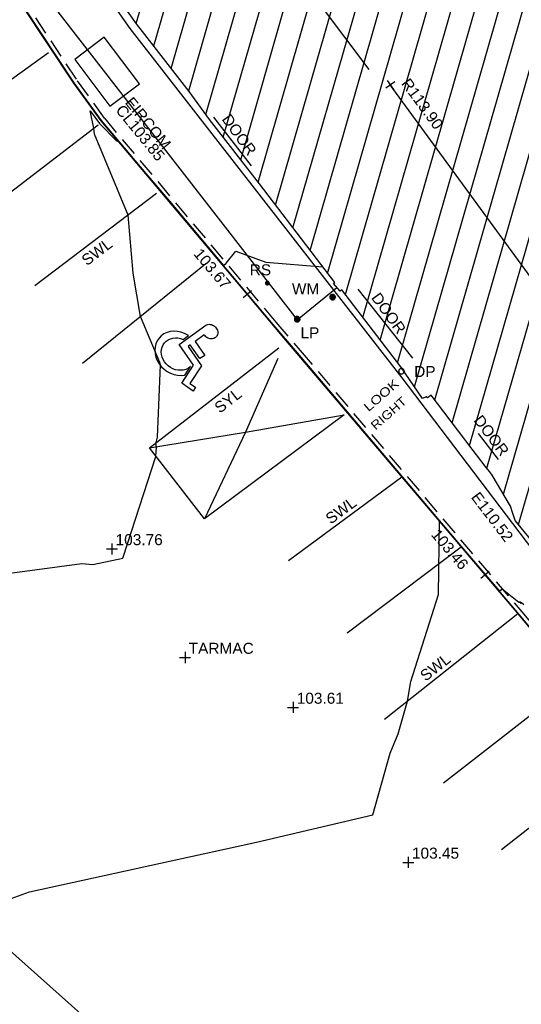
# Model space of a CAD drawing. Extents: x 635157 to 635442, y 694407 to 694910.
# Tile 52 of 104: x 635296 to 635310, y 694615 to 694642. Entities that reach past the tile are written whole.
import ezdxf

# ---------------------------------------------------------------- set-up
doc = ezdxf.new("R2010")
doc.units = 0
doc.header["$MEASUREMENT"] = 0
doc.linetypes.add('DASHED', pattern=[0.75, 0.5, -0.25])
doc.layers.get('0').update_dxf_attribs({"color": 12, "linetype": 'CONTINUOUS'})
for name, color, linetype in [('BUILDING', 5, 'CONTINUOUS'), ('CHANGE_OF_SURFACE', 7, 'DASHED'), ('CONTOURS_MINOR', 132, 'CONTINUOUS'), ('DOOR', 7, 'CONTINUOUS'), ('DOOR_TXT', 7, 'CONTINUOUS'), ('DOWNPIPE', 151, 'CONTINUOUS'), ('DOWNPIPE_TXT', 151, 'CONTINUOUS'), ('EAVE', 3, 'CONTINUOUS'), ('EAVE_LVL', 3, 'CONTINUOUS'), ('EIRCOM_COVER', 3, 'CONTINUOUS'), ('EIRCOM_COVER_RMK', 3, 'CONTINUOUS'), ('HATCHING', 4, 'CONTINUOUS'), ('KERB_BOTTOM', 172, 'CONTINUOUS'), ('KERB_BOTTOM_LVL', 172, 'CONTINUOUS'), ('KERB_TOP', 2, 'CONTINUOUS'), ('LAMPPOST', 6, 'CONTINUOUS'), ('LAMPPOST_TXT', 6, 'CONTINUOUS'), ('MARKINGS_WHITE_LINE', 9, 'CONTINUOUS'), ('MARKINGS_WHITE_LINE_TXT', 9, 'CONTINUOUS'), ('MARKINGS_YELLOW_LINE', 9, 'CONTINUOUS'), ('MARKINGS_YELLOW_LINE_RMK', 9, 'CONTINUOUS'), ('MARKINGS_YELLOW_LINE_TXT', 9, 'CONTINUOUS'), ('OVERHEAD_ELECTRIC', 1, 'OH_ELEC'), ('RIDGE', 6, 'CONTINUOUS'), ('RIDGE_LVL', 6, 'CONTINUOUS'), ('ROAD_MARKINGS', 9, 'CONTINUOUS'), ('ROADSIGN', 132, 'CONTINUOUS'), ('ROADSIGN_TXT', 132, 'CONTINUOUS'), ('SPOT_HEIGHTS', 92, 'CONTINUOUS'), ('SPOT_HEIGHTS_LVL', 92, 'CONTINUOUS'), ('TEXT', 7, 'CONTINUOUS'), ('TEXT_TXT', 7, 'CONTINUOUS'), ('WATER_METER', 5, 'CONTINUOUS'), ('WATER_METER_TXT', 5, 'CONTINUOUS')]:
    doc.layers.add(name, color=color, linetype=linetype)
doc.styles.add('Arial', font='arial.ttf')
doc.linetypes.add('OH_ELEC', pattern='A,4,-0.4,["OE",Arial,S=0.36,R=0,X=0,Y=-0.18],-1.2', length=5.6)

# ---------------------------------------------------------------- blocks, each defined once
blk = doc.blocks.new('MH_CIR2')
at = {"color": 0, "linetype": 'ByBlock', "flags": 128}
for points in [[(0.5, 0), (0.475, 0.154), (0.404, 0.293), (0.293, 0.404), (0.154, 0.475), (0, 0.5), (-0.154, 0.475), (-0.293, 0.404), (-0.404, 0.293), (-0.475, 0.154), (-0.5, 0), (-0.475, -0.154), (-0.404, -0.293), (-0.293, -0.404), (-0.154, -0.475), (0, -0.5), (0.154, -0.475), (0.293, -0.404), (0.404, -0.293), (0.475, -0.154)], [(-0.499, -0.033), (0.033, 0.499)], [(-0.496, 0.06), (-0.06, 0.496)], [(-0.488, -0.111), (0.111, 0.488)], [(-0.467, -0.18), (0.18, 0.467)], [(-0.467, 0.179), (-0.179, 0.467)], [(-0.438, -0.241), (0.241, 0.438)], [(-0.403, -0.296), (0.296, 0.403)], [(-0.362, -0.345), (0.345, 0.362)], [(-0.315, -0.388), (0.388, 0.315)], [(-0.263, -0.425), (0.425, 0.263)], [(-0.204, -0.456), (0.456, 0.204)], [(-0.138, -0.48), (0.48, 0.138)], [(-0.064, -0.496), (0.496, 0.064)], [(0.5, 0), (0.475, -0.154)], [(0.022, -0.5), (0.5, -0.022)], [(0.128, -0.483), (0.483, -0.128)], [(0.305, -0.396), (0.396, -0.305)]]:
    blk.add_lwpolyline(points, dxfattribs=at)
blk = doc.blocks.new('MH_CIR1')
at = {"color": 0, "linetype": 'ByBlock', "flags": 128}
for points in [[(0.5, 0), (0.475, 0.154), (0.404, 0.293), (0.293, 0.404), (0.154, 0.475), (0, 0.5), (-0.154, 0.475), (-0.293, 0.404), (-0.404, 0.293), (-0.475, 0.154), (-0.5, 0), (-0.475, -0.154), (-0.404, -0.293), (-0.293, -0.404), (-0.154, -0.475), (0, -0.5), (0.154, -0.475), (0.293, -0.404), (0.404, -0.293), (0.475, -0.154)], [(0.49, 0), (0.466, 0.151), (0.396, 0.288), (0.288, 0.396), (0.151, 0.466), (0, 0.49), (-0.151, 0.466), (-0.288, 0.396), (-0.396, 0.288), (-0.466, 0.151), (-0.49, 0), (-0.466, -0.151), (-0.396, -0.288), (-0.288, -0.396), (-0.151, -0.466), (0, -0.49), (0.151, -0.466), (0.288, -0.396), (0.396, -0.288), (0.466, -0.151)], [(0.471, 0), (0.448, 0.145), (0.381, 0.276), (0.276, 0.381), (0.145, 0.448), (0, 0.471), (-0.145, 0.448), (-0.276, 0.381), (-0.381, 0.276), (-0.448, 0.145), (-0.471, 0), (-0.448, -0.145), (-0.381, -0.276), (-0.276, -0.381), (-0.145, -0.448), (0, -0.471), (0.145, -0.448), (0.276, -0.381), (0.381, -0.276), (0.448, -0.145)], [(0.471, 0), (0.448, -0.145)], [(0.49, 0), (0.466, -0.151)], [(0.5, 0), (0.475, -0.154)]]:
    blk.add_lwpolyline(points, dxfattribs=at)
blk = doc.blocks.new('WCHAIR')
at = {"color": 0, "linetype": 'ByBlock', "flags": 128}
blk.add_lwpolyline([(-0.02009, 0.428002), (-0.013727, 0.443625), (-0.004791, 0.4573), (0.005914, 0.469839), (0.018709, 0.480593), (0.032783, 0.488759), (0.048301, 0.494821), (0.06413, 0.498622), (0.080757, 0.5), (0.097368, 0.498151), (0.113325, 0.494369), (0.128302, 0.487686), (0.142624, 0.47907), (0.154998, 0.467882), (0.165268, 0.45525), (0.173918, 0.441012), (0.180144, 0.425978), (0.183782, 0.409665), (0.184677, 0.393202), (0.183475, 0.376911), (0.179045, 0.360634), (0.172846, 0.345494), (0.16391, 0.331818), (0.153205, 0.319281), (0.14041, 0.308527), (0.126335, 0.300361), (0.110818, 0.294299), (0.094988, 0.290496), (0.078362, 0.289119), (0.061751, 0.290967), (0.045794, 0.294751), (0.042942, 0.295716), (0.005047, 0.131317), (0.224966, 0.056917), (0.195533, -0.030083), (-0.016169, 0.041536), (-0.025547, 0.001078), (0.274606, -0.100465), (0.300438, -0.422163), (0.390668, -0.414982), (0.397302, -0.482942), (0.215065, -0.49778), (0.188303, -0.167688), (-0.133117, -0.05895), (-0.019888, 0.428498)], dxfattribs=at)
blk.add_lwpolyline([(-0.113174, 0.134864), (-0.124831, 0.134318), (-0.173287, 0.12324), (-0.220003, 0.10457), (-0.262716, 0.078621), (-0.301422, 0.047006), (-0.334186, 0.009073), (-0.360836, -0.033083), (-0.380727, -0.079143), (-0.392721, -0.127334), (-0.397302, -0.177495), (-0.394135, -0.227046), (-0.382737, -0.27615), (-0.364387, -0.322217), (-0.338601, -0.365415), (-0.306823, -0.403637), (-0.269053, -0.436883), (-0.226734, -0.463051), (-0.180675, -0.482942), (-0.132483, -0.494936), (-0.082485, -0.5), (-0.032771, -0.49635), (0.016169, -0.485435), (0.0624, -0.466601), (0.105434, -0.4413), (0.14382, -0.409039), (0.176904, -0.371752), (0.179901, -0.366342), (0.167639, -0.2151), (0.156425, -0.260325), (0.141751, -0.294144), (0.121925, -0.325681), (0.0976, -0.353003), (0.069579, -0.376919), (0.037868, -0.395818), (0.003599, -0.409542), (-0.032581, -0.41777), (-0.06938, -0.419865), (-0.105993, -0.416635), (-0.141775, -0.407763), (-0.175594, -0.393089), (-0.206647, -0.373427), (-0.234616, -0.349421), (-0.25837, -0.320916), (-0.277268, -0.289206), (-0.290992, -0.254937), (-0.298737, -0.218921), (-0.301478, -0.182441), (-0.298086, -0.145345), (-0.289213, -0.109564), (-0.27454, -0.075744), (-0.254877, -0.04469), (-0.230387, -0.016885), (-0.202366, 0.007032), (-0.170819, 0.025447), (-0.135313, 0.039557)], close=True, dxfattribs=at)
blk = doc.blocks.new('SPOT')
at = {"color": 0, "linetype": 'ByBlock', "flags": 128}
for points in [[(-0.5, 0), (0.5, 0)], [(0, 0.5), (0, -0.5)]]:
    blk.add_lwpolyline(points, dxfattribs=at)

msp = doc.modelspace()

# ---------------------------------------------------------------- hatches: boundary and pattern name
at = {"layer": 'HATCHING'}
h = msp.add_hatch(dxfattribs=at)
h.set_pattern_fill('ANSI31', color=256, scale=5, angle=29)
h.paths.add_polyline_path([(635383.126, 694537.127), (635382.391, 694536.475), (635381.168, 694537.559), (635378.803, 694539.603), (635377.697, 694540.605), (635376.515, 694541.589), (635376.514, 694541.59), (635376.065, 694542.029), (635373.987, 694543.865), (635373.671, 694544.157), (635373.693, 694544.198), (635373.551, 694544.328), (635373.524, 694544.32), (635373.178, 694544.642), (635373.159, 694544.718), (635372.124, 694545.63), (635372.1, 694545.61), (635371.283, 694546.33), (635371.227, 694546.318), (635369.901, 694547.492), (635369.938, 694547.529), (635369.546, 694547.897), (635369.499, 694547.853), (635368.188, 694549.046), (635368.212, 694549.07), (635368.073, 694549.191), (635368.092, 694549.213), (635367.926, 694549.353), (635367.877, 694549.313), (635367.688, 694549.495), (635364.724, 694552.073), (635361.764, 694554.59), (635361.016, 694555.235), (635357.697, 694551.62), (635390.62, 694521.424), (635394.389, 694524.659), (635390.764, 694528.774), (635386.933, 694532.877)])
h.paths.add_polyline_path([(635375.04, 694542.238), (635375.038, 694542.236), (635375.047, 694542.235)], flags=16)
h.paths.add_polyline_path([(635375.144, 694542.302), (635375.145, 694542.303), (635375.145, 694542.305)], flags=16)
h.paths.add_polyline_path([(635375.023, 694542.248), (635375.009, 694542.261), (635375.114, 694542.367), (635375.129, 694542.354)], flags=16)
h.paths.add_polyline_path([(635374.783, 694542.419), (635374.781, 694542.417), (635374.79, 694542.416)], flags=16)
h.paths.add_polyline_path([(635374.887, 694542.483), (635374.888, 694542.484), (635374.888, 694542.486)], flags=16)
h.paths.add_polyline_path([(635374.766, 694542.429), (635374.752, 694542.442), (635374.857, 694542.548), (635374.872, 694542.535)], flags=16)
h.paths.add_polyline_path([(635392.055, 694548.539), (635387.634, 694544.147), (635388.401, 694543.446), (635391.278, 694540.784), (635393.592, 694538.676), (635395.105, 694537.24), (635396.963, 694535.426), (635399.097, 694533.362), (635400.928, 694531.6), (635403.176, 694529.45), (635405.722, 694526.928), (635409.553, 694522.994), (635413.791, 694527.117)])
h.paths.add_polyline_path([(635375.884, 694562.701), (635372.131, 694558.679), (635373.989, 694556.946), (635376.276, 694554.813), (635380.019, 694551.291), (635381.717, 694549.708), (635383.835, 694547.728), (635385.857, 694545.85), (635390.685, 694550.853)])
h.paths.add_polyline_path([(635363.024, 694587.399), (635356.617, 694581.318), (635356.773, 694581.157), (635356.004, 694580.237), (635355.585, 694579.218), (635355.426, 694578.119), (635355.577, 694577.002), (635355.984, 694576.012), (635356.678, 694575.139), (635356.485, 694574.958), (635356.693, 694574.735), (635356.754, 694574.799), (635358.757, 694572.674), (635358.7, 694572.622), (635358.909, 694572.399), (635358.962, 694572.456), (635360.656, 694570.655), (635361.072, 694570.225), (635361.009, 694570.162), (635361.215, 694569.938), (635361.283, 694569.994), (635363.472, 694567.669), (635363.411, 694567.617), (635363.617, 694567.394), (635363.675, 694567.448), (635365.854, 694565.13), (635365.798, 694565.078), (635366.007, 694564.862), (635366.068, 694564.916), (635367.636, 694563.237), (635368.156, 694562.701), (635368.092, 694562.642), (635368.313, 694562.412), (635368.377, 694562.463), (635370.712, 694560.002), (635370.654, 694559.955), (635370.864, 694559.74), (635376.69, 694565.287)])
h.paths.add_polyline_path([(635340.843, 694609.097), (635310.668, 694641.242), (635260.998, 694711.13), (635254.794, 694707.967), (635254.982, 694707.577), (635255.037, 694707.594), (635255.163, 694707.314), (635255.303, 694707.369), (635255.766, 694706.482), (635255.619, 694706.411), (635256.092, 694705.42), (635256.628, 694704.271), (635257.33, 694702.895), (635257.783, 694701.937), (635258.364, 694700.775), (635258.996, 694699.481), (635259.124, 694699.553), (635259.626, 694698.518), (635259.497, 694698.455), (635260.193, 694697.018), (635260.144, 694696.981), (635260.329, 694696.616), (635260.381, 694696.631), (635261.009, 694695.748), (635262.602, 694693.558), (635263.275, 694692.54), (635263.528, 694692.702), (635264.494, 694691.381), (635264.227, 694691.194), (635264.297, 694691.118), (635264.252, 694691.086), (635265.225, 694689.727), (635267.498, 694686.442), (635267.479, 694686.428), (635267.607, 694686.268), (635267.788, 694686.376), (635269.1, 694684.707), (635268.869, 694684.547), (635269.504, 694683.685), (635269.543, 694683.712), (635270.354, 694682.607), (635270.491, 694682.511), (635270.671, 694682.43), (635270.847, 694682.401), (635271.107, 694682.488), (635271.918, 694681.42), (635272.84, 694680.278), (635272.364, 694679.954), (635272.854, 694679.329), (635272.812, 694679.297), (635272.932, 694679.124), (635273.014, 694679.177), (635273.648, 694678.217), (635273.694, 694678.243), (635274.241, 694677.393), (635274.322, 694677.452), (635274.91, 694676.606), (635274.861, 694676.575), (635274.92, 694676.482), (635276.416, 694674.246), (635277.193, 694673.114), (635278.058, 694671.847), (635279.242, 694670.079), (635279.079, 694669.979), (635279.249, 694669.748), (635279.32, 694669.803), (635279.542, 694669.455), (635279.651, 694669.54), (635282.053, 694666.055), (635281.964, 694665.988), (635282.084, 694665.805), (635282.134, 694665.84), (635282.536, 694665.275), (635282.487, 694665.236), (635282.613, 694665.058), (635282.682, 694665.104), (635283.819, 694663.481), (635283.741, 694663.42), (635283.859, 694663.248), (635283.93, 694663.291), (635284.117, 694662.979), (635284.029, 694662.9), (635284.165, 694662.734), (635284.275, 694662.815), (635285.778, 694660.802), (635285.666, 694660.718), (635285.705, 694660.654), (635285.764, 694660.703), (635286.193, 694660.137), (635286.93, 694659.112), (635288.509, 694656.867), (635289.051, 694656.088), (635290.225, 694654.445), (635290.724, 694653.781), (635292.372, 694651.445), (635293.989, 694649.178), (635296.004, 694646.335), (635295.947, 694646.294), (635296.987, 694644.887), (635298.142, 694643.179), (635299.048, 694641.89), (635299.21, 694641.681), (635300.475, 694640.048), (635301.031, 694639.284), (635302.386, 694637.532), (635304.433, 694634.847), (635304.403, 694634.821), (635304.583, 694634.617), (635304.626, 694634.651), (635306.232, 694632.553), (635306.822, 694631.695), (635306.918, 694631.74), (635306.955, 694631.718), (635307.058, 694631.782), (635307.945, 694630.615), (635308.029, 694630.507), (635308.555, 694629.816), (635308.651, 694629.703), (635308.717, 694629.612), (635309.21, 694628.764), (635309.273, 694628.57), (635309.343, 694628.377), (635309.955, 694627.62), (635311.07, 694628.5), (635311.462, 694627.992), (635311.401, 694627.955), (635311.521, 694627.794), (635311.582, 694627.838), (635312.298, 694626.916), (635312.23, 694626.858), (635312.347, 694626.703), (635312.411, 694626.747), (635313.011, 694625.977), (635312.943, 694625.923), (635313.061, 694625.762), (635313.122, 694625.806), (635313.639, 694625.127), (635313.58, 694625.083), (635313.691, 694624.924), (635313.764, 694624.97), (635314.35, 694624.186), (635314.284, 694624.142), (635314.403, 694623.987), (635314.462, 694624.024), (635315.019, 694623.294), (635314.962, 694623.257), (635315.075, 694623.095), (635315.122, 694623.129), (635315.752, 694622.303), (635315.693, 694622.247), (635315.82, 694622.102), (635315.889, 694622.154), (635316.357, 694621.544), (635317.722, 694619.845), (635318.742, 694618.632), (635319.225, 694618.053), (635319.524, 694617.632), (635320.928, 694615.953), (635322.544, 694614.007), (635323.254, 694613.14), (635323.203, 694613.102), (635323.369, 694612.916), (635323.489, 694613.036), (635325.36, 694610.767), (635325.953, 694610.086), (635325.771, 694609.939), (635325.938, 694609.75), (635326.002, 694609.776), (635327.112, 694608.412), (635328.448, 694606.818), (635329.242, 694605.88), (635329.34, 694605.73), (635329.773, 694605.271), (635329.862, 694605.34), (635331.264, 694603.652), (635331.085, 694603.49), (635331.153, 694603.397), (635331.247, 694603.446), (635331.543, 694603.11), (635331.433, 694603.021), (635331.597, 694602.826), (635331.705, 694602.906), (635332.418, 694602.056), (635332.994, 694601.365), (635335.075, 694598.87), (635334.94, 694598.76), (635335.115, 694598.559), (635335.237, 694598.656), (635335.362, 694598.51), (635335.332, 694598.483), (635336.798, 694596.765), (635336.874, 694596.826), (635337.55, 694596.014), (635337.477, 694595.946), (635339.6, 694593.424), (635340.215, 694592.695), (635340.284, 694592.75), (635340.984, 694591.926), (635340.903, 694591.872), (635341.801, 694590.804), (635341.881, 694590.867), (635342.556, 694590.041), (635342.482, 694589.987), (635343.585, 694588.723), (635344.318, 694589.348), (635353.835, 694597.429)])
h.paths.add_polyline_path([(635382.744, 694536.758), (635383.892, 694535.484), (635384.233, 694535.791), (635383.086, 694537.065)], flags=24)
h.paths.add_polyline_path([(635381.965, 694534.404), (635383.024, 694533.025), (635383.388, 694533.305), (635382.33, 694534.683)], flags=24)
h.paths.add_polyline_path([(635372.431, 694540.666), (635373.727, 694539.508), (635374.034, 694539.851), (635372.738, 694541.009)], flags=24)
h.paths.add_polyline_path([(635365.816, 694546.463), (635367.09, 694545.282), (635367.402, 694545.619), (635366.128, 694546.8)], flags=24)
h.paths.add_polyline_path([(635359.556, 694551.748), (635360.86, 694550.599), (635361.164, 694550.944), (635359.86, 694552.093)], flags=24)
h.paths.add_polyline_path([(635393.406, 694524.392), (635394.138, 694524.392), (635394.138, 694524.842), (635393.406, 694524.842)], flags=24)
h.paths.add_polyline_path([(635373.073, 694543.169), (635373.806, 694543.169), (635373.806, 694543.619), (635373.073, 694543.619)], flags=24)
h.paths.add_polyline_path([(635366.503, 694549.035), (635367.235, 694549.035), (635367.235, 694549.485), (635366.503, 694549.485)], flags=24)
h.paths.add_polyline_path([(635374.002, 694541.799), (635374.897, 694541.799), (635374.897, 694542.249), (635374.002, 694542.249)], flags=24)
h.paths.add_polyline_path([(635380.612, 694536.067), (635382.608, 694536.067), (635382.608, 694536.533), (635380.612, 694536.533)], flags=24)
h.paths.add_polyline_path([(635361.368, 694554.115), (635362.457, 694553.216), (635362.753, 694553.576), (635361.664, 694554.474)], flags=24)
h.paths.add_polyline_path([(635371.614, 694545.258), (635372.643, 694544.29), (635372.962, 694544.629), (635371.933, 694545.597)], flags=24)
h.paths.add_polyline_path([(635378.099, 694539.452), (635379.136, 694538.494), (635379.452, 694538.836), (635378.415, 694539.794)], flags=24)
h.paths.add_polyline_path([(635385.395, 694533.514), (635386.396, 694532.517), (635386.725, 694532.847), (635385.724, 694533.844)], flags=24)
h.paths.add_polyline_path([(635389.274, 694529.463), (635390.229, 694528.423), (635390.572, 694528.738), (635389.616, 694529.778)], flags=24)
h.paths.add_polyline_path([(635387.681, 694544.171), (635388.946, 694543.014), (635389.256, 694543.353), (635387.991, 694544.51)], flags=24)
h.paths.add_polyline_path([(635394.829, 694537.606), (635396.057, 694536.41), (635396.378, 694536.74), (635395.149, 694537.936)], flags=24)
h.paths.add_polyline_path([(635408.09, 694524.636), (635409.301, 694523.422), (635409.627, 694523.747), (635408.416, 694524.961)], flags=24)
h.paths.add_polyline_path([(635390.548, 694545.749), (635391.829, 694544.575), (635392.14, 694544.914), (635390.859, 694546.088)], flags=24)
h.paths.add_polyline_path([(635397.846, 694539.777), (635399.094, 694538.569), (635399.414, 694538.899), (635398.166, 694540.108)], flags=24)
h.paths.add_polyline_path([(635404.16, 694532.598), (635405.384, 694531.365), (635405.71, 694531.689), (635404.486, 694532.922)], flags=24)
h.paths.add_polyline_path([(635394.539, 694537.736), (635395.271, 694537.736), (635395.271, 694538.186), (635394.539, 694538.186)], flags=25)
h.paths.add_polyline_path([(635390.658, 694541.517), (635391.702, 694540.565), (635392.015, 694540.909), (635390.972, 694541.861)], flags=24)
h.paths.add_polyline_path([(635398.212, 694534.418), (635399.253, 694533.464), (635399.568, 694533.807), (635398.526, 694534.761)], flags=24)
h.paths.add_polyline_path([(635406.678, 694526.264), (635407.691, 694525.28), (635408.016, 694525.614), (635407.002, 694526.598)], flags=24)
h.paths.add_polyline_path([(635372.537, 694558.388), (635373.787, 694557.214), (635374.102, 694557.549), (635372.852, 694558.723)], flags=24)
h.paths.add_polyline_path([(635375.46, 694560.145), (635376.727, 694558.956), (635377.042, 694559.292), (635375.774, 694560.48)], flags=24)
h.paths.add_polyline_path([(635385.524, 694550.725), (635386.792, 694549.536), (635387.106, 694549.872), (635385.839, 694551.06)], flags=24)
h.paths.add_polyline_path([(635385.34, 694546.201), (635386.072, 694546.201), (635386.072, 694546.651), (635385.34, 694546.651)], flags=25)
h.paths.add_polyline_path([(635372.71, 694558.5), (635374.473, 694558.5), (635374.473, 694558.966), (635372.71, 694558.966)], flags=24)
h.paths.add_polyline_path([(635375.135, 694556.049), (635376.179, 694555.097), (635376.493, 694555.441), (635375.449, 694556.393)], flags=24)
h.paths.add_polyline_path([(635381.928, 694549.628), (635382.961, 694548.665), (635383.279, 694549.006), (635382.245, 694549.968)], flags=24)
h.paths.add_polyline_path([(635368.921, 694560.667), (635370.096, 694559.419), (635370.431, 694559.735), (635369.255, 694560.983)], flags=9)
h.paths.add_polyline_path([(635373.432, 694566.114), (635374.592, 694564.82), (635374.934, 694565.126), (635373.775, 694566.421)], flags=24)
h.paths.add_polyline_path([(635358.701, 694582.255), (635359.861, 694580.96), (635360.203, 694581.267), (635359.044, 694582.561)], flags=24)
h.paths.add_polyline_path([(635371.083, 694559.997), (635372.004, 694559.085), (635372.332, 694559.415), (635371.411, 694560.327)], flags=9)
h.paths.add_polyline_path([(635358.317, 694572.055), (635359.314, 694571.088), (635359.638, 694571.422), (635358.641, 694572.389)], flags=25)
h.paths.add_polyline_path([(635359.634, 694572.058), (635360.605, 694571.032), (635360.943, 694571.352), (635359.972, 694572.378)], flags=24)
h.paths.add_polyline_path([(635366.612, 694564.608), (635367.582, 694563.581), (635367.921, 694563.901), (635366.951, 694564.928)], flags=24)
h.paths.add_polyline_path([(635277.397, 694671.63), (635278.358, 694670.21), (635278.738, 694670.467), (635277.778, 694671.887)], flags=25)
h.paths.add_polyline_path([(635289.693, 694653.977), (635290.679, 694652.575), (635291.055, 694652.839), (635290.068, 694654.241)], flags=25)
h.paths.add_polyline_path([(635321.171, 694614.358), (635322.266, 694613.039), (635322.619, 694613.332), (635321.524, 694614.652)], flags=25)
h.paths.add_polyline_path([(635326.786, 694607.556), (635327.879, 694606.235), (635328.233, 694606.528), (635327.141, 694607.849)], flags=25)
h.paths.add_polyline_path([(635334.893, 694597.806), (635335.995, 694596.492), (635336.347, 694596.787), (635335.245, 694598.101)], flags=25)
h.paths.add_polyline_path([(635328.987, 694605.239), (635330.079, 694603.916), (635330.433, 694604.209), (635329.342, 694605.531)], flags=25)
h.paths.add_polyline_path([(635310.623, 694628.146), (635311.638, 694626.764), (635312.009, 694627.037), (635310.993, 694628.418)], flags=25)
h.paths.add_polyline_path([(635308.013, 694629.017), (635309.051, 694627.653), (635309.417, 694627.931), (635308.379, 694629.296)], flags=25)
h.paths.add_polyline_path([(635287.822, 694656.716), (635288.803, 694655.31), (635289.18, 694655.573), (635288.199, 694656.979)], flags=25)
h.paths.add_polyline_path([(635289.3, 694661.422), (635290.306, 694660.008), (635290.674, 694660.27), (635289.668, 694661.684)], flags=24)
h.paths.add_polyline_path([(635287.328, 694664.72), (635288.335, 694663.307), (635288.703, 694663.569), (635287.696, 694664.982)], flags=24)
h.paths.add_polyline_path([(635276.791, 694679.468), (635277.799, 694678.053), (635278.174, 694678.32), (635277.165, 694679.735)], flags=24)
h.paths.add_polyline_path([(635263.589, 694698.107), (635264.562, 694696.668), (635264.943, 694696.925), (635263.969, 694698.365)], flags=24)
h.paths.add_polyline_path([(635300.234, 694646.926), (635301.227, 694645.5), (635301.604, 694645.763), (635300.611, 694647.189)], flags=24)
h.paths.add_polyline_path([(635314.377, 694630.573), (635315.421, 694629.184), (635315.789, 694629.46), (635314.745, 694630.85)], flags=24)
h.paths.add_polyline_path([(635302.728, 694644.374), (635303.77, 694642.983), (635304.138, 694643.258), (635303.097, 694644.65)], flags=24)
h.paths.add_polyline_path([(635306.117, 694640.277), (635307.141, 694638.874), (635307.513, 694639.145), (635306.488, 694640.548)], flags=24)
h.paths.add_polyline_path([(635321.417, 694621.193), (635322.521, 694619.851), (635322.876, 694620.143), (635321.772, 694621.485)], flags=24)
h.paths.add_polyline_path([(635326.11, 694614.754), (635327.214, 694613.412), (635327.569, 694613.704), (635326.465, 694615.046)], flags=24)
h.paths.add_polyline_path([(635332.721, 694606.876), (635333.831, 694605.539), (635334.185, 694605.833), (635333.075, 694607.17)], flags=24)
h.paths.add_polyline_path([(635339.319, 694599.986), (635340.436, 694598.655), (635340.788, 694598.95), (635339.671, 694600.282)], flags=24)
h.paths.add_polyline_path([(635344.525, 694593.796), (635345.642, 694592.464), (635345.994, 694592.759), (635344.877, 694594.091)], flags=24)
h.paths.add_polyline_path([(635344.311, 694589.488), (635345.109, 694588.467), (635345.476, 694588.754), (635344.677, 694589.775)], flags=9)
h.paths.add_polyline_path([(635323.733, 694611.065), (635324.661, 694609.969), (635325.016, 694610.27), (635324.088, 694611.366)], flags=25)
h.paths.add_polyline_path([(635296.758, 694643.381), (635297.593, 694642.213), (635297.971, 694642.483), (635297.136, 694643.651)], flags=25)
h.paths.add_polyline_path([(635294.822, 694647.95), (635295.559, 694647.95), (635295.559, 694648.416), (635294.822, 694648.416)], flags=25)
h.paths.add_polyline_path([(635290.196, 694654.343), (635290.928, 694654.343), (635290.928, 694654.793), (635290.196, 694654.793)], flags=25)
h.paths.add_polyline_path([(635294.588, 694648.28), (635295.32, 694648.28), (635295.32, 694648.73), (635294.588, 694648.73)], flags=25)
h.paths.add_polyline_path([(635306.518, 694632.205), (635307.25, 694632.205), (635307.25, 694632.655), (635306.518, 694632.655)], flags=24)
h.paths.add_polyline_path([(635317.842, 694619.703), (635318.574, 694619.703), (635318.574, 694620.153), (635317.842, 694620.153)], flags=25)
h.paths.add_polyline_path([(635329.711, 694605.428), (635330.444, 694605.428), (635330.444, 694605.878), (635329.711, 694605.878)], flags=24)
h.paths.add_polyline_path([(635343.261, 694589.056), (635343.993, 694589.056), (635343.993, 694589.506), (635343.261, 694589.506)], flags=25)
h.paths.add_polyline_path([(635309.576, 694628.379), (635310.617, 694628.379), (635310.617, 694628.844), (635309.576, 694628.844)], flags=24)
h.paths.add_polyline_path([(635340.2, 694590.968), (635341.541, 694589.522), (635341.882, 694589.838), (635340.541, 694591.284)], flags=25)
h.paths.add_polyline_path([(635340.442, 694591.192), (635341.687, 694589.849), (635342.028, 694590.166), (635340.783, 694591.509)], flags=25)
h.paths.add_polyline_path([(635286.101, 694660.506), (635286.917, 694659.353), (635287.297, 694659.622), (635286.481, 694660.775)], flags=24)
h.paths.add_polyline_path([(635289.117, 694656.561), (635289.897, 694655.383), (635290.285, 694655.64), (635289.505, 694656.818)], flags=24)
h.paths.add_polyline_path([(635292.723, 694652.123), (635293.489, 694650.936), (635293.88, 694651.188), (635293.115, 694652.375)], flags=24)
h.paths.add_polyline_path([(635295.154, 694647.899), (635295.962, 694646.741), (635296.343, 694647.007), (635295.536, 694648.166)], flags=24)
h.paths.add_polyline_path([(635301.236, 694639.307), (635302.063, 694638.162), (635302.44, 694638.434), (635301.614, 694639.58)], flags=24)
h.paths.add_polyline_path([(635305.299, 694634.449), (635306.127, 694633.305), (635306.504, 694633.578), (635305.676, 694634.722)], flags=24)
h.paths.add_polyline_path([(635308.082, 694631.11), (635308.937, 694629.986), (635309.308, 694630.268), (635308.453, 694631.392)], flags=24)
h.paths.add_polyline_path([(635311.392, 694628.453), (635312.221, 694627.31), (635312.598, 694627.583), (635311.768, 694628.726)], flags=24)
h.paths.add_polyline_path([(635312.542, 694627.118), (635313.388, 694625.987), (635313.761, 694626.267), (635312.914, 694627.397)], flags=24)
h.paths.add_polyline_path([(635316.603, 694621.593), (635317.465, 694620.474), (635317.834, 694620.758), (635316.972, 694621.877)], flags=24)
h.paths.add_polyline_path([(635319.39, 694617.975), (635320.316, 694616.908), (635320.668, 694617.214), (635319.742, 694618.28)], flags=24)
h.paths.add_polyline_path([(635322.822, 694613.451), (635323.56, 694613.451), (635323.56, 694613.917), (635322.822, 694613.917)], flags=25)
h.paths.add_polyline_path([(635325.193, 694611.233), (635326.081, 694610.134), (635326.443, 694610.427), (635325.555, 694611.526)], flags=24)
h.paths.add_polyline_path([(635328.547, 694606.999), (635329.5, 694605.957), (635329.844, 694606.271), (635328.891, 694607.313)], flags=24)
h.paths.add_polyline_path([(635330.018, 694605.16), (635330.94, 694604.09), (635331.293, 694604.393), (635330.371, 694605.464)], flags=24)
h.paths.add_polyline_path([(635332.93, 694601.622), (635333.842, 694600.543), (635334.197, 694600.844), (635333.286, 694601.923)], flags=24)
h.paths.add_polyline_path([(635338.789, 694594.985), (635339.747, 694593.947), (635340.09, 694594.263), (635339.131, 694595.301)], flags=24)
h.paths.add_polyline_path([(635271.708, 694679.383), (635272.751, 694678.025), (635273.109, 694678.301), (635272.066, 694679.658)], flags=25)
h.paths.add_polyline_path([(635283.749, 694662.265), (635284.714, 694660.848), (635285.094, 694661.106), (635284.129, 694662.524)], flags=25)
h.paths.add_polyline_path([(635267.26, 694685.32), (635268.305, 694683.96), (635268.669, 694684.24), (635267.625, 694685.6)], flags=25)
h.paths.add_polyline_path([(635258.819, 694698.181), (635259.576, 694696.643), (635259.989, 694696.846), (635259.231, 694698.384)], flags=25)
h.paths.add_polyline_path([(635254.141, 694707.654), (635254.898, 694706.116), (635255.31, 694706.319), (635254.553, 694707.857)], flags=9)
h.paths.add_polyline_path([(635261.038, 694702.064), (635261.816, 694700.513), (635262.22, 694700.715), (635261.442, 694702.266)], flags=24)
h.paths.add_polyline_path([(635257.727, 694708.913), (635258.469, 694707.341), (635258.885, 694707.537), (635258.143, 694709.109)], flags=24)
h.paths.add_polyline_path([(635272.596, 694679.499), (635273.474, 694680.057), (635273.224, 694680.45), (635272.346, 694679.892)], flags=25)
h.paths.add_polyline_path([(635282.458, 694665.472), (635283.283, 694664.325), (635283.661, 694664.597), (635282.836, 694665.744)], flags=24)
h.paths.add_polyline_path([(635280.995, 694668.931), (635281.819, 694667.784), (635282.197, 694668.055), (635281.373, 694669.203)], flags=24)
h.paths.add_polyline_path([(635277.625, 694673.751), (635278.387, 694672.561), (635278.779, 694672.812), (635278.017, 694674.002)], flags=24)
h.paths.add_polyline_path([(635274.282, 694677.729), (635275.121, 694676.592), (635275.496, 694676.869), (635274.657, 694678.005)], flags=24)
h.paths.add_polyline_path([(635273.195, 694679.797), (635274.051, 694678.674), (635274.422, 694678.956), (635273.565, 694680.079)], flags=24)
h.paths.add_polyline_path([(635271.568, 694682.18), (635272.401, 694681.039), (635272.777, 694681.314), (635271.944, 694682.455)], flags=24)
h.paths.add_polyline_path([(635265.934, 694690.424), (635266.72, 694689.25), (635267.107, 694689.509), (635266.321, 694690.683)], flags=24)
h.paths.add_polyline_path([(635263.542, 694692.787), (635264.367, 694691.64), (635264.745, 694691.912), (635263.92, 694693.059)], flags=24)
h.paths.add_polyline_path([(635259.047, 694699.801), (635259.71, 694698.554), (635260.122, 694698.773), (635259.458, 694700.02)], flags=24)
h.paths.add_polyline_path([(635256.657, 694704.671), (635257.329, 694703.429), (635257.738, 694703.651), (635257.066, 694704.893)], flags=24)
h.paths.add_polyline_path([(635255.185, 694707.631), (635255.853, 694706.387), (635256.264, 694706.607), (635255.595, 694707.852)], flags=24)
h.paths.add_polyline_path([(635285.757, 694661.734), (635286.652, 694661.734), (635286.652, 694662.184), (635285.757, 694662.184)], flags=24)
h.paths.add_polyline_path([(635256.761, 694701.55), (635257.738, 694699.836), (635258.143, 694700.067), (635257.166, 694701.781)], flags=25)
h.paths.add_polyline_path([(635257.048, 694701.714), (635257.575, 694700.79), (635257.979, 694701.02), (635257.452, 694701.944)], flags=25)

# ---------------------------------------------------------------- linework, layer by layer
at = {"layer": 'BUILDING'}
msp.add_polyline3d([(635309.955, 694627.62, 103.602), (635309.343, 694628.377, 103.618), (635309.273, 694628.57, 103.628), (635309.21, 694628.764, 103.661), (635308.717, 694629.612, 103.668), (635308.651, 694629.703, 103.676), (635308.555, 694629.816, 103.691), (635308.029, 694630.507, 103.727), (635307.945, 694630.615, 103.725), (635307.058, 694631.782, 103.71), (635306.955, 694631.718, 103.707), (635306.918, 694631.74, 103.707), (635306.822, 694631.695, 103.705), (635306.232, 694632.553, 103.691), (635304.626, 694634.651, 103.717), (635304.583, 694634.617, 103.715), (635304.403, 694634.821, 103.724), (635304.433, 694634.847, 103.738), (635302.386, 694637.532, 103.813), (635301.031, 694639.284, 103.818), (635300.475, 694640.048, 103.825), (635299.21, 694641.681, 103.855), (635299.048, 694641.89, 103.86), (635298.142, 694643.179, 103.881)], dxfattribs=at)
at = {"layer": 'CHANGE_OF_SURFACE'}
msp.add_polyline3d([(635293.45, 694646.367, 103.891), (635294.225, 694645.179, 103.872), (635297.433, 694640.338, 103.822), (635298.173, 694639.319, 103.821), (635302.835, 694633.77, 103.721), (635303.494, 694633.004, 103.643), (635309.522, 694625.887, 103.486), (635313.745, 694620.83, 103.274), (635313.809, 694620.72, 103.25), (635314.187, 694620.303, 103.206), (635315.742, 694618.402, 103.133)], dxfattribs=at)
at = {"layer": 'CONTOURS_MINOR'}
for points in [[(635293.773, 694626.695, 103.75), (635297.558, 694627.21, 103.75), (635297.859, 694627.178, 103.75), (635298.67, 694627.347, 103.75), (635298.797, 694627.742, 103.75), (635299.572, 694630.122, 103.75), (635299.584, 694630.381, 103.75), (635299.574, 694630.476, 103.75), (635299.58, 694630.494, 103.75), (635299.617, 694630.642, 103.75), (635299.696, 694632.611, 103.75), (635299.679, 694632.678, 103.75), (635299.151, 694633.923, 103.75), (635298.954, 694635.103, 103.75), (635298.82, 694636.687, 103.75), (635297.905, 694638.887, 103.75), (635297.883, 694639.05, 103.75), (635297.786, 694639.519, 103.75), (635298.034, 694639.181, 103.75), (635298.499, 694638.704, 103.75), (635298.557, 694638.689, 103.75), (635299.937, 694637.06, 103.75), (635301.408, 694635.314, 103.75), (635301.484, 694635.377, 103.75), (635301.748, 694635.7, 103.75), (635302.556, 694635.407, 103.75), (635304.106, 694635.276, 103.75)], [(635295.537, 694618.06, 103.5), (635296.137, 694618.278, 103.5), (635302.303, 694619.622, 103.5), (635305.47, 694620.372, 103.5), (635305.944, 694622.045, 103.5), (635306.16, 694622.573, 103.5), (635306.408, 694623.465, 103.5), (635306.504, 694623.999, 103.5), (635307.252, 694626.361, 103.5), (635307.28, 694628.36, 103.5), (635308.91, 694626.456, 103.5), (635308.986, 694626.52, 103.5), (635309.436, 694626.154, 103.5), (635309.456, 694626.155, 103.5), (635309.458, 694626.168, 103.5), (635309.46, 694626.173, 103.5), (635309.497, 694626.116, 103.5), (635309.498, 694626.151, 103.5), (635309.503, 694626.15, 103.5), (635309.574, 694626.095, 103.5)]]:
    msp.add_polyline3d(points, dxfattribs=at)
at = {"layer": 'DOOR'}
for points in [[(635301.137, 694639.353, 103.822), (635302.166, 694638.024, 103.821)], [(635305.063, 694634.667, 103.69), (635306.546, 694632.796, 103.7)], [(635308.335, 694630.744, 103.664), (635308.874, 694630.034, 103.661)]]:
    msp.add_polyline3d(points, dxfattribs=at)
at = {"layer": 'EAVE'}
msp.add_polyline3d([(635290.002, 694654.353, 110.589), (635298.862, 694641.759, 110.487), (635306.254, 694632.254, 110.431), (635309.81, 694627.581, 110.52)], dxfattribs=at)
at = {"layer": 'EIRCOM_COVER'}
msp.add_polyline3d([(635298.169, 694641.524, 103.851), (635297.366, 694640.923, 103.848), (635298.319, 694639.651, 103.83), (635299.122, 694640.252, 103.833)], close=True, dxfattribs=at)
at = {"layer": 'KERB_BOTTOM'}
msp.add_polyline3d([(635313.592, 694615.208, 103.208), (635314.342, 694615.853, 103.193), (635315.732, 694617.051, 103.149), (635316.306, 694617.542, 103.142), (635314.914, 694619.207, 103.189), (635314.078, 694620.208, 103.217), (635313.749, 694620.63, 103.233), (635309.437, 694625.815, 103.426), (635308.521, 694626.896, 103.457), (635303.051, 694633.35, 103.645), (635302.059, 694634.528, 103.668), (635298.085, 694639.25, 103.761), (635297.342, 694640.274, 103.762), (635295.925, 694642.41, 103.793)], dxfattribs=at)
at = {"layer": 'KERB_TOP'}
msp.add_polyline3d([(635313.615, 694615.201, 103.294), (635314.35, 694615.816, 103.279), (635315.715, 694617.007, 103.236), (635316.347, 694617.546, 103.194), (635315.788, 694618.188, 103.127), (635314.112, 694620.238, 103.206), (635313.729, 694620.661, 103.25), (635313.664, 694620.772, 103.274), (635309.446, 694625.823, 103.486), (635303.419, 694632.939, 103.643), (635302.759, 694633.705, 103.721), (635298.094, 694639.257, 103.821), (635297.352, 694640.281, 103.822), (635294.142, 694645.124, 103.872)], dxfattribs=at)
at = {"layer": 'MARKINGS_WHITE_LINE'}
for points in [[(635296.653, 694641.098, 103.779), (635293.266, 694638.661, 103.946)], [(635294.59, 694636.529, 103.91), (635298.006, 694639.144, 103.744)], [(635299.585, 694637.269, 103.721), (635296.284, 694634.757, 103.846)], [(635300.928, 694635.358, 103.679), (635297.573, 694632.649, 103.813)], [(635303.177, 694627.292, 103.535), (635306.262, 694629.561, 103.535)], [(635304.776, 694625.318, 103.583), (635307.87, 694627.664, 103.48)], [(635305.791, 694622.975, 103.515), (635309.411, 694625.845, 103.427)], [(635307.389, 694621.237, 103.45), (635310.944, 694624.003, 103.359)], [(635308.967, 694619.429, 103.375), (635312.467, 694622.172, 103.29)]]:
    msp.add_polyline3d(points, dxfattribs=at)
at = {"layer": 'MARKINGS_YELLOW_LINE'}
for points in [[(635304.693, 694631.25, 103.574), (635300.896, 694628.423, 103.705), (635299.394, 694630.35, 103.756), (635302.918, 694633.078, 103.642)], [(635302.889, 694632.782, 103.639), (635302.007, 694630.776, 103.673), (635304.693, 694631.25, 103.574)], [(635299.394, 694630.35, 103.756), (635302.007, 694630.776, 103.673), (635300.896, 694628.423, 103.705)]]:
    msp.add_polyline3d(points, dxfattribs=at)
at = {"layer": 'OVERHEAD_ELECTRIC'}
for points in [[(635260.708, 694608.145, 109.735), (635264.722, 694600.911, 109.291), (635285.922, 694625.312, 110.339), (635293.199, 694646.985, 111.112), (635303.409, 694633.838, 110.933), (635304.492, 694634.711, 109.998)], [(635285.922, 694625.312, 110.339), (635305.263, 694608.054, 110.525), (635325.798, 694588.578, 110.433), (635345.704, 694571.146, 110.061), (635362.32, 694556.472, 109.758), (635381.367, 694539.653, 109.395), (635383.14, 694537.133, 105.712)]]:
    msp.add_polyline3d(points, dxfattribs=at)
at = {"layer": 'RIDGE'}
for points in [[(635305.367, 694640.642, 113.762), (635302.698, 694644.208, 113.794)], [(635313.166, 694630.331, 113.954), (635305.945, 694640.225, 113.903)]]:
    msp.add_polyline3d(points, dxfattribs=at)
at = {"layer": 'SPOT_HEIGHTS'}
for p in [(635298.376, 694627.605, 103.759), (635303.3, 694623.291, 103.608), (635306.433, 694619.076, 103.452)]:
    msp.add_point(p, dxfattribs=at)

# ---------------------------------------------------------------- block references
at = {"layer": 'DOWNPIPE', "xscale": 0.15, "yscale": 0.15, "zscale": 0.15}
msp.add_blockref('MH_CIR1', (635306.246, 694632.436, 103.703), dxfattribs=at)
at = {"layer": 'KERB_BOTTOM_LVL', "xscale": 0.3, "yscale": 0.3, "zscale": 0.3}
for p, rotation in [((635302.059, 694634.528, 103.668), 310.0871579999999), ((635308.521, 694626.896, 103.457), 310.281525)]:
    msp.add_blockref('SPOT', p, dxfattribs=dict(at, rotation=rotation))
at = {"layer": 'LAMPPOST', "xscale": 0.15, "yscale": 0.15, "zscale": 0.15}
msp.add_blockref('MH_CIR2', (635303.413, 694633.852, 103.712), dxfattribs=at)
at = {"layer": 'RIDGE_LVL', "xscale": 0.3, "yscale": 0.3, "zscale": 0.3, "rotation": 306.123322}
msp.add_blockref('SPOT', (635305.945, 694640.225, 113.903), dxfattribs=at)
at = {"layer": 'ROAD_MARKINGS', "xscale": 2.041428, "yscale": 1.771391, "rotation": 321.1581810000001}
msp.add_blockref('WCHAIR', (635300.485, 694633.074, 103.723), dxfattribs=at)
at = {"layer": 'ROADSIGN', "xscale": 0.1, "yscale": 0.1, "zscale": 0.1}
msp.add_blockref('MH_CIR2', (635302.602, 694634.835, 103.733), dxfattribs=at)
at = {"layer": 'SPOT_HEIGHTS_LVL', "xscale": 0.3, "yscale": 0.3, "zscale": 0.3}
for p in [(635298.376, 694627.605, 103.759), (635303.3, 694623.291, 103.608), (635306.433, 694619.076, 103.452)]:
    msp.add_blockref('SPOT', p, dxfattribs=at)
at = {"layer": 'TEXT', "xscale": 0.3, "yscale": 0.3, "zscale": 0.3}
msp.add_blockref('SPOT', (635300.363, 694624.649, 90.808), dxfattribs=at)
at = {"layer": 'WATER_METER', "xscale": 0.15, "yscale": 0.15, "zscale": 0.15}
msp.add_blockref('MH_CIR2', (635304.376, 694634.453, 103.703), dxfattribs=at)

# ---------------------------------------------------------------- texts
at = {"layer": 'DOOR_TXT', "style": 'Arial'}
for rotation, p in [(305.8161, (635301.349, 694639.293)), (305.8927, (635305.412, 694634.435)), (307.2553, (635308.195, 694631.099))]:
    msp.add_text('DOOR', height=0.3, rotation=rotation, dxfattribs=at).set_placement(p)
at = {"layer": 'DOWNPIPE_TXT', "style": 'Arial'}
msp.add_text('DP', height=0.3, dxfattribs=at).set_placement((635306.593, 694632.28))
at = {"layer": 'EAVE_LVL', "style": 'Arial'}
msp.add_text('E110.52', height=0.3, rotation=307.27, dxfattribs=at).set_placement((635308.125, 694629.006))
at = {"layer": 'EIRCOM_COVER_RMK', "style": 'Arial'}
for s, p in [('EIRCOM', (635298.714, 694639.742)), ('CL103.85', (635298.459, 694639.533))]:
    msp.add_text(s, height=0.3, rotation=309.2018, dxfattribs=at).set_placement(p)
at = {"layer": 'KERB_BOTTOM_LVL', "style": 'Arial'}
for s, rotation, p in [('103.67', 310.0872, (635300.578, 694635.621)), ('103.46', 310.2815, (635307.035, 694627.984))]:
    msp.add_text(s, height=0.3, rotation=rotation, dxfattribs=at).set_placement(p)
at = {"layer": 'LAMPPOST_TXT', "style": 'Arial'}
msp.add_text('LP', height=0.3, dxfattribs=at).set_placement((635303.502, 694633.332))
at = {"layer": 'MARKINGS_WHITE_LINE_TXT', "style": 'Arial'}
for rotation, p in [(37.2705, (635297.697, 694635.292)), (36.3239, (635304.326, 694628.261)), (38.4071, (635306.904, 694623.985))]:
    msp.add_text('SWL', height=0.3, rotation=rotation, dxfattribs=at).set_placement(p)
at = {"layer": 'MARKINGS_YELLOW_LINE_RMK', "style": 'Arial', "width": 1.107824}
msp.add_text('RIGHT', height=0.24, rotation=41.1381, dxfattribs=at).set_placement((635305.543, 694630.823))
msp.add_text('RIGHT', height=0.24, rotation=41.1381, dxfattribs=at).set_placement((635305.543, 694630.823))
at = {"layer": 'MARKINGS_YELLOW_LINE_TXT', "style": 'Arial', "width": 1.208535}
msp.add_text('LOOK', height=0.24, rotation=41.138, dxfattribs=at).set_placement((635305.352, 694631.323))
at = {"layer": 'MARKINGS_YELLOW_LINE_TXT', "style": 'Arial'}
msp.add_text('SYL', height=0.3, rotation=37.7442, dxfattribs=at).set_placement((635301.31, 694631.279))
at = {"layer": 'RIDGE_LVL', "style": 'Arial'}
msp.add_text('R113.90', height=0.3, rotation=306.1233, dxfattribs=at).set_placement((635306.228, 694640.264))
at = {"layer": 'ROADSIGN_TXT', "style": 'Arial'}
msp.add_text('RS', height=0.3, dxfattribs=at).set_placement((635302.123, 694635.046))
at = {"layer": 'SPOT_HEIGHTS_LVL', "style": 'Arial'}
for s, p in [('103.76', (635298.476, 694627.705)), ('103.61', (635303.4, 694623.391)), ('103.45', (635306.533, 694619.176))]:
    msp.add_text(s, height=0.3, dxfattribs=at).set_placement(p)
at = {"layer": 'TEXT_TXT', "style": 'Arial'}
msp.add_text('TARMAC', height=0.3, dxfattribs=at).set_placement((635300.463, 694624.749))
at = {"layer": 'WATER_METER_TXT', "style": 'Arial'}
msp.add_text('WM', height=0.3, dxfattribs=at).set_placement((635303.269, 694634.531))

doc.saveas('drawing.dxf')
